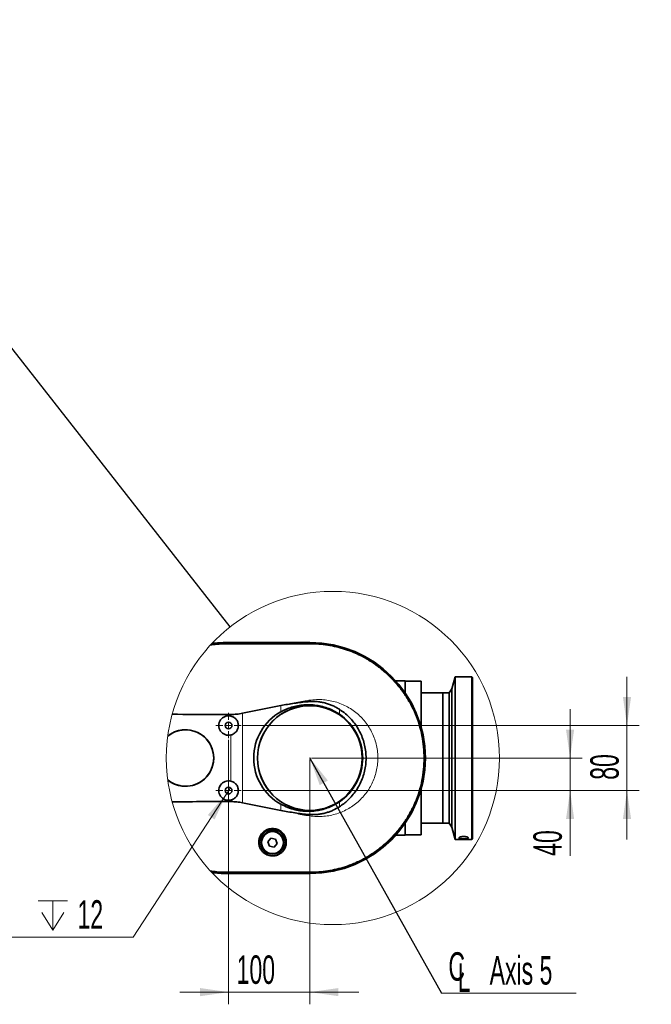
# Model space of a CAD drawing. Header units: millimetres. Extents: x 0 to 12429, y 0 to 8400.
# Tile 118 of 133: x 8937 to 10490, y 3235 to 5656. Entities that reach past the tile are written whole.
import ezdxf

# ---------------------------------------------------------------- set-up
doc = ezdxf.new("R2010")
doc.units = ezdxf.units.MM
doc.header["$LTSCALE"] = 20
doc.header["$PDSIZE"] = -1
doc.styles.add('SLDTEXTSTYLE0', font='TXT', dxfattribs={"width": 0.605})
doc.dimstyles.new('SLDDIMSTYLE11', dxfattribs={"dimtxt": 70, "dimasz": 70, "dimexe": 0, "dimexo": 0.0625, "dimgap": 17.5, "dimtad": 1, "dimdec": 1, "dimlfac": 0.5, "dimrnd": 1e-09, "dimzin": 12, "dimdsep": 46, "dimtxsty": 'SLDTEXTSTYLE0', "dimsah": 1, "dimcen": 0.09, "dimadec": 0, "dimazin": 3, "dimtfac": 1, "dimtmove": 0, "dimatfit": 0, "dimfxl": 1, "dimfrac": 2, "dimtolj": 1, "dimtzin": 12, "dimarcsym": 0})
doc.dimstyles.new('SLDDIMSTYLE12', dxfattribs={"dimtxt": 70, "dimasz": 70, "dimexe": 0, "dimexo": 0.0625, "dimgap": 17.5, "dimtad": 0, "dimtih": 1, "dimtoh": 1, "dimdec": 1, "dimlfac": 0.5, "dimrnd": 1e-09, "dimzin": 12, "dimdsep": 46, "dimtxsty": 'SLDTEXTSTYLE0', "dimblk1": 'NONE', "dimsah": 1, "dimcen": 0, "dimadec": 0, "dimazin": 3, "dimtfac": 1, "dimtmove": 0, "dimatfit": 3, "dimldrblk": 'NONE', "dimfxl": 1, "dimfrac": 2, "dimtolj": 1, "dimtzin": 12, "dimarcsym": 0})
doc.dimstyles.new('SLDDIMSTYLE5', dxfattribs={"dimtxt": 0.18, "dimasz": 70, "dimexe": 0, "dimexo": 0.0625, "dimgap": 0, "dimtad": 0, "dimtih": 1, "dimtoh": 1, "dimdec": 0, "dimrnd": 1e-09, "dimzin": 0, "dimdsep": 46, "dimtxsty": 'Standard', "dimsah": 1, "dimcen": 0.09, "dimadec": 0, "dimazin": 0, "dimtfac": 70, "dimtdec": 0, "dimtofl": 0, "dimtmove": 0, "dimatfit": 3, "dimfxl": 1, "dimfrac": 2, "dimtolj": 1, "dimtzin": 0, "dimarcsym": 0})
doc.dimstyles.new('SLDDIMSTYLE6', dxfattribs={"dimtxt": 0.18, "dimasz": 70, "dimexe": 0, "dimexo": 0.0625, "dimgap": 0, "dimtad": 0, "dimtih": 1, "dimtoh": 1, "dimdec": 0, "dimrnd": 1e-09, "dimzin": 0, "dimdsep": 46, "dimtxsty": 'Standard', "dimblk1": 'NONE', "dimblk2": 'NONE', "dimsah": 1, "dimcen": 0.09, "dimadec": 0, "dimazin": 0, "dimtfac": 70, "dimtdec": 0, "dimtofl": 0, "dimtmove": 0, "dimatfit": 3, "dimldrblk": 'NONE', "dimfxl": 1, "dimfrac": 2, "dimtolj": 1, "dimtzin": 0, "dimarcsym": 0})

# ---------------------------------------------------------------- blocks, each defined once
blk = doc.blocks.new('_None')
blk = doc.blocks.new('_D_84')
at = {"color": 7, "linetype": 'Continuous', "lineweight": 0}
for p, q in [((9450.4, 3885.1), (9450.4, 3234.5)), ((9650.4, 3836.1), (9650.4, 3234.5)), ((9450.4, 3264.5), (9330.4, 3264.5)), ((9650.4, 3264.5), (9450.4, 3264.5)), ((9650.4, 3264.5), (9770.4, 3264.5))]:
    blk.add_line(p, q, dxfattribs=at)
at = {"color": 7, "linetype": 'Continuous', "lineweight": 18}
for points in [[(9450.4, 3264.5), (9380.4, 3274.5), (9380.4, 3254.5)], [(9650.4, 3264.5), (9720.4, 3254.5), (9720.4, 3274.5)]]:
    blk.add_solid(points, dxfattribs=at)
at = {"color": 7, "linetype": 'Continuous', "lineweight": 18, "insert": (9470.2, 3354.8), "char_height": 70, "attachment_point": 1, "style": 'SLDTEXTSTYLE0'}
blk.add_mtext('100', dxfattribs=at)
blk = doc.blocks.new('_D_85')
at = {"color": 7, "linetype": 'Continuous', "lineweight": 0}
for p, q in [((10290.4, 3840.1), (10290.4, 3960.1)), ((9654.4, 3840.1), (10320.4, 3840.1)), ((10290.4, 3840.1), (10290.4, 3760.1)), ((9485.4, 3760.1), (10320.4, 3760.1)), ((10290.4, 3760.1), (10290.4, 3599.6))]:
    blk.add_line(p, q, dxfattribs=at)
at = {"color": 7, "linetype": 'Continuous', "lineweight": 18}
for points in [[(10290.4, 3840.1), (10300.4, 3910.1), (10280.4, 3910.1)], [(10290.4, 3760.1), (10280.4, 3690.1), (10300.4, 3690.1)]]:
    blk.add_solid(points, dxfattribs=at)
at = {"color": 7, "linetype": 'Continuous', "lineweight": 18, "insert": (10200.1, 3599.6), "char_height": 70, "attachment_point": 1, "rotation": 90, "style": 'SLDTEXTSTYLE0'}
blk.add_mtext('40', dxfattribs=at)
blk = doc.blocks.new('_D_86')
at = {"color": 7, "linetype": 'Continuous', "lineweight": 0}
for p, q in [((10430.4, 3920.1), (10430.4, 4040.1)), ((9485.4, 3920.1), (10460.4, 3920.1)), ((10430.4, 3920.1), (10430.4, 3760.1)), ((9485.4, 3760.1), (10460.4, 3760.1)), ((10430.4, 3760.1), (10430.4, 3640.1))]:
    blk.add_line(p, q, dxfattribs=at)
at = {"color": 7, "linetype": 'Continuous', "lineweight": 18}
for points in [[(10430.4, 3920.1), (10440.4, 3990.1), (10420.4, 3990.1)], [(10430.4, 3760.1), (10420.4, 3690.1), (10440.4, 3690.1)]]:
    blk.add_solid(points, dxfattribs=at)
at = {"color": 7, "linetype": 'Continuous', "lineweight": 18, "insert": (10340.1, 3786.6), "char_height": 70, "attachment_point": 1, "rotation": 90, "style": 'SLDTEXTSTYLE0'}
blk.add_mtext('80', dxfattribs=at)
blk = doc.blocks.new('SW_SYMBOL_HOLE_DEPTH')
at = {"color": 0, "linetype": 'Continuous', "lineweight": 18}
for p, q in [((0, 17500), (16000, 17500)), ((8000, 17500), (8000, 1500)), ((2000, 11100), (8000, 1500)), ((14000, 11100), (8000, 1500))]:
    blk.add_line(p, q, dxfattribs=at)
blk = doc.blocks.new('_D_87')
at = {"color": 7, "linetype": 'Continuous', "lineweight": 0}
for p, q in [((9445.8, 3753.2), (9215.8, 3400)), ((9454.9, 3767.1), (9445.8, 3753.2)), ((9215.8, 3400), (8693.5, 3400))]:
    blk.add_line(p, q, dxfattribs=at)
at = {"color": 7, "linetype": 'Continuous', "lineweight": 18}
blk.add_solid([(9445.8, 3753.2), (9399.3, 3700), (9416, 3689)], dxfattribs=at)
at = {"color": 7, "linetype": 'Continuous', "lineweight": 18, "xscale": 0.004511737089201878, "yscale": 0.004511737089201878, "zscale": 0.004511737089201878}
blk.add_blockref('SW_SYMBOL_HOLE_DEPTH', (8982.1, 3410.2), dxfattribs=at)
at = {"color": 7, "linetype": 'Continuous', "lineweight": 18, "char_height": 70, "attachment_point": 1, "style": 'SLDTEXTSTYLE0'}
for s, insert in [('2x M8', (8693.5, 3490.5)), ('12', (9078.8, 3490.5))]:
    blk.add_mtext(s, dxfattribs=dict(at, insert=insert))
blk = doc.blocks.new('SW_SYMBOL_MOD_CL')
at = {"color": 0, "linetype": 'Continuous', "lineweight": 0, "char_height": 15515, "attachment_point": 5, "style": 'SLDTEXTSTYLE0'}
for s, insert in [('C', (8000, 12000)), ('L', (12000, 6000))]:
    blk.add_mtext(s, dxfattribs=dict(at, insert=insert))
blk = doc.blocks.new('SW_NOTE_0_16')
at = {"color": 0, "linetype": 'Continuous', "lineweight": 0}
for p, q in [((0, 0), (331.1, 0)), ((331.1, 0), (0, 0)), ((0, 0), (331.1, 0)), ((331.1, 0), (0, 0)), ((0, 0), (331.1, 0)), ((331.1, 0), (0, 0))]:
    blk.add_line(p, q, dxfattribs=at)
at = {"color": 0, "linetype": 'Continuous', "lineweight": 0, "xscale": 0.004511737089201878, "yscale": 0.004511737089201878, "zscale": 0.004511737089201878}
blk.add_blockref('SW_SYMBOL_MOD_CL', (1, 10.7), dxfattribs=at)
at = {"color": 0, "linetype": 'Continuous', "lineweight": 0, "insert": (118.1, 90.8), "char_height": 70, "attachment_point": 1, "style": 'SLDTEXTSTYLE0'}
blk.add_mtext('Axis 5', dxfattribs=at)
blk = doc.blocks.new('SW_CENTERMARKSYMBOL_21')
at = {"color": 0, "linetype": 'Continuous', "lineweight": 18}
for p, q in [((0, 14), (0, 31)), ((-14, 0), (-31, 0)), ((0, 0), (-7, 0)), ((0, 0), (0, 7)), ((0, 0), (0, -7)), ((0, 0), (7, 0)), ((14, 0), (31, 0)), ((0, -14), (0, -31))]:
    blk.add_line(p, q, dxfattribs=at)
blk = doc.blocks.new('SW_CENTERMARKSYMBOL_22')
at = {"color": 0, "linetype": 'Continuous', "lineweight": 18}
for p, q in [((0, 14), (0, 31)), ((-14, 0), (-31, 0)), ((0, 0), (-7, 0)), ((0, 0), (0, 7)), ((0, 0), (0, -7)), ((0, 0), (7, 0)), ((14, 0), (31, 0)), ((0, -14), (0, -31))]:
    blk.add_line(p, q, dxfattribs=at)

msp = doc.modelspace()

# ---------------------------------------------------------------- linework, layer by layer
at = {"color": 7, "linetype": 'Continuous', "lineweight": 35}
for p, q in [((9650.375538, 4124.105656), (9446.375542, 4124.105656)), ((9446.375542, 4123.896086), (9650.375538, 4123.896086)), ((9446.375542, 4122.31561), (9446.389013, 4122.31561)), ((9650.363021, 4122.316802), (9650.375538, 4122.31704)), ((9884.375506, 4030.105555), (9861.458474, 4030.105555)), ((9884.375506, 4030.105555), (9884.375506, 4001.040304)), ((9924.375587, 4029.105628), (9884.375506, 4029.105628)), ((9924.375587, 4029.105628), (9924.375587, 3914.805019)), ((10007.375532, 4040.105546), (9999.299222, 4009.964192)), ((10048.37554, 4040.105546), (10007.375532, 4040.105546)), ((10007.375532, 4040.105546), (10007.375532, 3640.10557)), ((10050.375515, 4038.105571), (10048.37554, 4040.105546)), ((10048.37554, 3640.10557), (10048.37554, 4040.105546)), ((10050.375515, 4038.105571), (10050.375515, 3642.105544)), ((9977.37556, 4000.105584), (9924.375587, 4000.105584)), ((9993.375593, 4000.105584), (9977.37556, 4000.105584)), ((9977.37556, 3680.105651), (9977.37556, 4000.105584)), ((9999.299222, 4009.964192), (9993.375593, 4000.105584)), ((9993.375593, 4000.105584), (9993.375593, 3680.105651)), ((9999.299222, 4009.964192), (9999.299222, 3670.247042)), ((9484.718018, 3950.200761), (9579.24121, 3969.1939)), ((9924.375587, 3765.406215), (9924.375587, 3651.105607)), ((9579.24121, 3711.005533), (9484.718018, 3729.996646)), ((9884.375506, 3679.170811), (9884.375506, 3650.10556)), ((9924.375587, 3680.105651), (9977.37556, 3680.105651)), ((9977.37556, 3680.105651), (9993.375593, 3680.105651)), ((9993.375593, 3680.105651), (9999.299222, 3670.247042)), ((9999.299222, 3670.247042), (10007.375532, 3640.10557)), ((9554.358893, 3642.931426), (9546.991759, 3634.039962)), ((9546.991759, 3634.039962), (9551.008397, 3623.21409)), ((9565.742665, 3640.997136), (9554.358893, 3642.931426)), ((9569.759422, 3630.171263), (9565.742665, 3640.997136)), ((9861.458474, 3650.10556), (9884.375506, 3650.10556)), ((9884.375506, 3651.105607), (9924.375587, 3651.105607)), ((10007.375532, 3640.10557), (10048.37554, 3640.10557)), ((10017.390423, 3644.592607), (10017.375522, 3644.476021)), ((10017.375522, 3642.848456), (10017.375522, 3644.476021)), ((10039.375597, 3642.848456), (10039.375597, 3644.476021)), ((10048.37554, 3640.10557), (10050.375515, 3642.105544)), ((9551.008397, 3623.21409), (9562.392288, 3621.279681)), ((9562.392288, 3621.279681), (9569.759422, 3630.171263)), ((9446.389013, 3557.895506), (9446.375542, 3557.895506)), ((9650.375538, 3556.315148), (9446.375542, 3556.315148)), ((9446.375542, 3556.105578), (9650.375538, 3556.105578)), ((9650.375538, 3557.893479), (9650.357419, 3557.893598))]:
    msp.add_line(p, q, dxfattribs=at)
at = {"color": 8, "linetype": 'Continuous', "lineweight": 18}
for p, q in [((9446.375542, 4122.31561), (9446.375542, 4123.896086)), ((9650.375538, 4122.31704), (9650.375538, 4123.896086)), ((9455.99597, 3943.438256), (9455.99597, 3947.142565)), ((9484.718018, 3950.200761), (9484.718018, 3729.996646)), ((9579.24121, 3953.908289), (9579.24121, 3969.1939)), ((9722.851568, 3960.021103), (9722.851568, 3947.875703)), ((9455.99597, 3783.43817), (9455.99597, 3896.772945)), ((9455.99597, 3733.054364), (9455.99597, 3736.772979)), ((9722.851568, 3732.335413), (9722.851568, 3720.178569)), ((9579.24121, 3711.005533), (9579.24121, 3726.302827)), ((10017.375522, 3642.848456), (10020.773583, 3646.199906)), ((10017.375522, 3644.476021), (10018.328839, 3645.408476)), ((10035.983377, 3646.194065), (10039.375597, 3642.848456)), ((10038.428598, 3645.402277), (10039.375597, 3644.476021)), ((9446.375542, 3557.895506), (9446.375542, 3556.315148)), ((9650.375538, 3557.893479), (9650.375538, 3556.315148))]:
    msp.add_line(p, q, dxfattribs=at)
at = {"color": 8, "linetype": 'Continuous', "lineweight": 18, "flags": 128}
for points in [[(9446.375542, 4120.263541), (9446.383052, 4121.412718), (9446.389013, 4122.31561)], [(9446.375542, 4120.263541), (9497.375541, 4120.263779), (9548.37554, 4120.263541), (9599.375539, 4120.263779), (9650.375538, 4120.264733)], [(9650.363021, 4122.316802), (9650.370055, 4121.167624), (9650.375538, 4120.264733)], [(9650.375538, 3559.945667), (9599.375539, 3559.947097), (9548.37554, 3559.947574), (9497.375541, 3559.947336), (9446.375542, 3559.947574)], [(9446.375542, 3559.947574), (9446.383052, 3558.798397), (9446.389013, 3557.895506)], [(9650.375538, 3559.945667), (9650.365406, 3558.796489), (9650.357419, 3557.893598)]]:
    msp.add_lwpolyline(points, dxfattribs=at)
at = {"color": 7, "linetype": 'Continuous', "lineweight": 35, "flags": 128}
msp.add_lwpolyline([(9446.389013, 4122.31561), (9466.398411, 4122.314656), (9486.407333, 4122.316086), (9526.425415, 4122.31561), (9566.443377, 4122.31561), (9608.403259, 4122.315848), (9629.38314, 4122.314656), (9650.363021, 4122.316802)], dxfattribs=at)
at = {"color": 7, "linetype": 'Continuous', "lineweight": 18}
msp.add_circle((9706.969749, 3840.1348), 409.760183, dxfattribs=at)
at = {"color": 7, "linetype": 'Continuous', "lineweight": 35}
for centre, radius in [((9650.375549, 3840.10558), 128.953931), ((9650.375518, 3840.105607), 128.660274), ((9450.375568, 3920.105626), 8.300028), ((9450.375568, 3760.10566), 8.300028), ((9558.375582, 3632.105557), 32.499978), ((9558.375541, 3632.105546), 28.500008), ((9558.375534, 3632.105548), 26.999982)]:
    msp.add_circle(centre, radius, dxfattribs=at)
at = {"color": 8, "linetype": 'Continuous', "lineweight": 18}
msp.add_circle((9558.375581, 3632.105642), 27.700021, dxfattribs=at)
at = {"color": 7, "linetype": 'Continuous', "lineweight": 35}
for centre, radius, start, end in [((9446.326951, 3841.551028), 282.345062, 89.990139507, 97.589420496), ((9446.334244, 3843.409045), 280.696615, 89.991570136, 97.592575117), ((9650.375477, 3840.105617), 284.000039, 270.000012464, 89.999987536), ((9650.37553, 3840.105617), 283.790469, 270.00000166, 89.99999834), ((9642.169343, 3840.105558), 130.042345, 118.940752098, 241.059247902), ((9650.375648, 3840.105558), 129.873643, 303.921013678, 56.078986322), ((9450.375586, 3920.105601), 24.000032, 76.45656908, 283.54343092), ((9344.411824, 3840.105617), 69.365938, 231.014938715, 128.985061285), ((9344.425415, 3840.140334), 69.509593, 359.971383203, 128.870734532), ((9344.422915, 3840.076003), 69.51209, 231.133571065, 0.024409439), ((9450.375543, 3760.105574), 23.999984, 76.456436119, 283.543563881), ((9446.327073, 3838.663847), 282.348704, 262.410628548, 270.009835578), ((9446.290016, 3839.52969), 283.424125, 262.496497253, 270.017289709)]:
    msp.add_arc(centre, radius, start, end, dxfattribs=at)
at = {"color": 8, "linetype": 'Continuous', "lineweight": 18}
for points, knots in [([(9404.84684, 4116.918051), (9410.341058, 4117.758831), (9424.095274, 4119.863639), (9438.015717, 4120.113493), (9446.375542, 4120.263541)], [0, 0, 0, 0, 0.3994569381, 1, 1, 1, 1]), ([(9650.375538, 4120.264733), (9657.740641, 4120.096466), (9672.432786, 4119.760801), (9694.32356, 4117.061666), (9715.955198, 4112.782685), (9737.190353, 4106.777327), (9759.560982, 4098.504643), (9782.743027, 4087.533965), (9806.344555, 4073.374796), (9828.458467, 4056.964333), (9848.835558, 4038.47887), (9867.305799, 4018.099902), (9883.70654, 3995.98125), (9897.859573, 3972.369676), (9909.605845, 3947.518848), (9918.895363, 3921.584277), (9925.616199, 3894.761288), (9929.648491, 3867.384183), (9930.981478, 3839.851628), (9929.612501, 3812.391687), (9925.552797, 3785.170124), (9918.843568, 3758.462419), (9909.553455, 3732.565814), (9897.784202, 3707.707303), (9883.617002, 3684.095618), (9867.210367, 3661.990432), (9848.738282, 3641.635768), (9828.34287, 3623.150071), (9806.219263, 3606.754591), (9782.6254, 3592.615036), (9759.420245, 3581.644928), (9737.029266, 3573.382033), (9715.812712, 3567.396071), (9694.248591, 3563.139976), (9672.406408, 3560.446881), (9657.735328, 3560.113106), (9650.375538, 3559.945667)], [0, 0, 0, 0, 0.0251069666, 0.0500841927, 0.0750912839, 0.1002365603, 0.1252450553, 0.1563422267, 0.1875420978, 0.2189438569, 0.2500879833, 0.2812047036, 0.3125764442, 0.3438278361, 0.3749199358, 0.4061522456, 0.4376119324, 0.4690531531, 0.5003568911, 0.5314522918, 0.5626517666, 0.5940533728, 0.6251975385, 0.6563144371, 0.6876865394, 0.7189375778, 0.750029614, 0.7812621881, 0.8126465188, 0.8437713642, 0.874905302, 0.9000218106, 0.9250750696, 0.9499878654, 0.9749112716, 1, 1, 1, 1]), ([(9579.24121, 3969.1939), (9582.58036, 3969.820846), (9591.95429, 3971.580861), (9607.338555, 3974.721587), (9625.388619, 3978.545986), (9643.528239, 3981.795226), (9661.78447, 3983.874399), (9679.512199, 3984.094149), (9696.513839, 3982.194155), (9712.598361, 3978.58389), (9728.189508, 3973.204424), (9743.063643, 3966.065588), (9757.055927, 3957.315642), (9769.956613, 3947.065624), (9781.55897, 3935.40737), (9791.767963, 3922.550429), (9800.432181, 3908.675356), (9807.393693, 3893.943132), (9812.647322, 3878.588062), (9816.137093, 3862.790113), (9817.773075, 3846.749644), (9817.622323, 3830.683366), (9815.683915, 3814.758006), (9811.938839, 3799.188055), (9806.518191, 3784.151699), (9799.46011, 3769.78191), (9790.790833, 3756.295117), (9780.678132, 3743.827775), (9769.226941, 3732.503215), (9756.522559, 3722.521893), (9742.754177, 3713.977408), (9728.08089, 3706.960902), (9712.647955, 3701.635685), (9696.665487, 3698.038963), (9679.866846, 3696.131048), (9662.438097, 3696.305115), (9644.573193, 3698.302042), (9626.820347, 3701.444711), (9609.155856, 3705.159685), (9593.295678, 3708.375496), (9583.316123, 3710.242987), (9579.24121, 3711.005533)], [0, 0, 0, 0, 0.0158591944, 0.0445211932, 0.0732909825, 0.1019862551, 0.1305136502, 0.1589706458, 0.1845416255, 0.2101945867, 0.2357697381, 0.2613628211, 0.2870435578, 0.312646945, 0.3381056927, 0.363653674, 0.3891240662, 0.4142930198, 0.4395485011, 0.4647251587, 0.4896482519, 0.5146516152, 0.5395732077, 0.5643727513, 0.589246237, 0.6140361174, 0.6389452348, 0.6639264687, 0.6888239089, 0.7139667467, 0.7391823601, 0.7643150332, 0.7897322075, 0.8152257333, 0.840639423, 0.8684794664, 0.8963884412, 0.9244616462, 0.9526078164, 0.9806485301, 1, 1, 1, 1]), ([(9446.375542, 3559.947574), (9438.015717, 3560.097622), (9424.095274, 3560.347476), (9410.341058, 3562.452284), (9404.84684, 3563.293064)], [0, 0, 0, 0, 0.6005430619, 1, 1, 1, 1])]:
    msp.add_open_spline(points, degree=3, knots=knots, dxfattribs=at)
at = {"color": 7, "linetype": 'Continuous', "lineweight": 35}
for points, knots in [([(9407.140189, 4119.400704), (9410.083153, 4119.854607), (9418.035603, 4121.081141), (9431.145458, 4122.04732), (9441.293933, 4122.226093), (9446.375542, 4122.31561)], [0, 0, 0, 0, 0.2267916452, 0.6128342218, 1, 1, 1, 1]), ([(9650.375538, 4122.31704), (9657.10541, 4122.177864), (9670.581885, 4121.899164), (9690.700444, 4119.640619), (9710.630076, 4116.059405), (9730.249008, 4111.025348), (9749.458185, 4104.609045), (9768.155582, 4096.825043), (9786.250264, 4087.728103), (9803.643695, 4077.352873), (9820.251993, 4065.762361), (9835.983207, 4053.006861), (9850.763953, 4039.161176), (9864.510639, 4024.28825), (9877.16055, 4008.471962), (9888.639807, 3991.786575), (9898.898521, 3974.324235), (9907.874839, 3956.169317), (9915.532481, 3937.420023), (9921.821351, 3918.168397), (9926.720081, 3898.517003), (9930.192602, 3878.564141), (9932.231993, 3858.414274), (9932.816329, 3838.169937), (9931.954363, 3817.935547), (9929.639433, 3797.815525), (9925.893735, 3777.912136), (9920.726006, 3758.329724), (9914.173423, 3739.166221), (9906.25972, 3720.523558), (9897.035656, 3702.493287), (9886.538462, 3685.173282), (9874.831565, 3668.646837), (9861.966112, 3653.005368), (9848.016887, 3638.322214), (9833.047808, 3624.680335), (9817.143206, 3612.141622), (9800.377586, 3600.779826), (9782.843501, 3590.644145), (9764.626032, 3581.795709), (9745.823699, 3574.268729), (9726.528171, 3568.116447), (9706.858793, 3563.357707), (9687.535029, 3560.151984), (9668.682218, 3558.235599), (9656.477631, 3558.007517), (9650.375538, 3557.893479)], [0, 0, 0, 0, 0.0227722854, 0.0456011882, 0.0684302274, 0.0912593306, 0.1140886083, 0.1369174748, 0.1597463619, 0.1825754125, 0.2054043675, 0.2282332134, 0.2510621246, 0.2738910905, 0.2967200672, 0.3195489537, 0.3423779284, 0.3652068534, 0.3880358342, 0.4108647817, 0.4336936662, 0.4565226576, 0.4793516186, 0.5021805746, 0.5250094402, 0.5478383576, 0.5706673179, 0.5934962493, 0.6163252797, 0.6391542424, 0.6619831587, 0.6848120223, 0.7076409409, 0.7304699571, 0.753298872, 0.7761278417, 0.7989567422, 0.8217857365, 0.8446147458, 0.8674436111, 0.890272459, 0.9131018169, 0.9359310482, 0.9587011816, 0.9793512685, 1, 1, 1, 1]), ([(9579.24121, 3969.1939), (9590.204253, 3971.126828), (9606.666493, 3974.029336), (9628.769834, 3976.990528), (9643.269696, 3978.613593), (9655.675712, 3979.40399), (9666.046022, 3979.177049), (9676.443253, 3977.950766), (9686.530973, 3975.885441), (9696.146969, 3973.043258), (9705.323763, 3969.491233), (9714.294927, 3965.219905), (9719.999319, 3961.754058), (9722.851568, 3960.021103)], [0, 0, 0, 0, 0.2255803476, 0.338734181, 0.4519156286, 0.5212344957, 0.5905189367, 0.6618182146, 0.7331270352, 0.7989577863, 0.8647945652, 0.9323960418, 1, 1, 1, 1]), ([(9579.24121, 3953.908289), (9582.88535, 3955.803077), (9590.174281, 3959.592992), (9602.643841, 3964.377403), (9616.507655, 3968.227354), (9631.725908, 3970.665862), (9647.185934, 3971.437161), (9662.700919, 3970.434669), (9678.077559, 3967.714829), (9693.427882, 3963.149281), (9708.572419, 3956.742102), (9718.091855, 3950.831167), (9722.851568, 3947.875703)], [0, 0, 0, 0, 0.08150088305, 0.1630163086, 0.26467627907, 0.36668466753, 0.46840946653, 0.57140300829, 0.67475000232, 0.77777983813, 0.88889004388, 1, 1, 1, 1]), ([(9311.582857, 3947.681987), (9346.411115, 3947.477402), (9394.548512, 3947.194638), (9442.686632, 3947.153844), (9455.99597, 3947.142565)], [0, 0, 0, 0, 0.7235176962, 1, 1, 1, 1]), ([(9455.99597, 3947.142565), (9460.796126, 3947.275203), (9470.450059, 3947.54196), (9479.944453, 3949.311218), (9484.718018, 3950.200761)], [0, 0, 0, 0, 0.49722280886, 1, 1, 1, 1]), ([(9722.851568, 3960.021103), (9728.031977, 3956.425383), (9737.602117, 3949.782754), (9749.888266, 3937.972905), (9760.248574, 3925.717816), (9769.163723, 3912.364491), (9776.487134, 3898.086119), (9782.173605, 3883.086962), (9786.15836, 3867.556098), (9788.335657, 3851.679866), (9788.743915, 3835.671225), (9787.369324, 3819.712601), (9784.169255, 3804.016697), (9779.254712, 3788.771213), (9772.675226, 3774.15918), (9764.456328, 3760.398804), (9754.76857, 3747.623583), (9744.366595, 3736.727792), (9733.696569, 3727.532308), (9726.466555, 3722.629806), (9722.851568, 3720.178569)], [0, 0, 0, 0, 0.06626101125, 0.1224087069, 0.17873700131, 0.23488625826, 0.29098127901, 0.34725593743, 0.40335157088, 0.45935547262, 0.51553658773, 0.57153759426, 0.62755651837, 0.68375255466, 0.73976965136, 0.79583212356, 0.85207310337, 0.90813488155, 0.95406769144, 1, 1, 1, 1]), ([(9455.99597, 3943.438256), (9457.657211, 3942.922788), (9461.888948, 3941.609719), (9467.753302, 3937.28769), (9472.473295, 3930.601078), (9474.697813, 3922.688122), (9474.182976, 3914.499001), (9470.987329, 3906.933923), (9465.470745, 3900.874035), (9459.999744, 3897.858544), (9456.700859, 3896.964071), (9455.99597, 3896.772945)], [0, 0, 0, 0, 0.0815361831, 0.2077000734, 0.3340199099, 0.4604179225, 0.586713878, 0.7129365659, 0.8392517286, 0.9656521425, 1, 1, 1, 1]), ([(9455.99597, 3783.43817), (9457.657212, 3782.922749), (9461.888974, 3781.60979), (9467.753343, 3777.287701), (9472.473234, 3770.601042), (9474.697832, 3762.688123), (9474.18297, 3754.499033), (9470.98733, 3746.933956), (9465.470745, 3740.874068), (9459.999744, 3737.858578), (9456.700859, 3736.964105), (9455.99597, 3736.772979)], [0, 0, 0, 0, 0.0815356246, 0.2076996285, 0.334021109, 0.4604174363, 0.5867135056, 0.7129363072, 0.8392515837, 0.9656521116, 1, 1, 1, 1]), ([(9455.99597, 3733.054364), (9434.457516, 3733.010364), (9386.320672, 3732.912028), (9338.184392, 3732.657264), (9311.586314, 3732.516492)], [0, 0, 0, 0, 0.44744217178, 1, 1, 1, 1]), ([(9484.718018, 3729.996646), (9480.002415, 3730.876689), (9470.508771, 3732.648429), (9460.854735, 3732.91846), (9455.99597, 3733.054364)], [0, 0, 0, 0, 0.4967116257, 1, 1, 1, 1]), ([(9722.851568, 3732.335413), (9719.7682, 3730.36618), (9713.601457, 3726.427711), (9702.547276, 3720.860609), (9689.720644, 3715.807637), (9675.069244, 3711.844115), (9659.981826, 3709.466185), (9644.626513, 3708.802004), (9629.194261, 3709.823446), (9612.906641, 3712.761947), (9595.976708, 3717.893113), (9584.819085, 3723.499903), (9579.24121, 3726.302827)], [0, 0, 0, 0, 0.07260693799, 0.14521404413, 0.24538005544, 0.34584438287, 0.44598838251, 0.54805448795, 0.65041101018, 0.75241509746, 0.87622833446, 1, 1, 1, 1]), ([(9722.851568, 3720.178569), (9717.638238, 3717.12915), (9709.757953, 3712.519756), (9698.414706, 3707.981556), (9689.305181, 3705.05126), (9679.672215, 3702.822431), (9669.478333, 3701.32717), (9659.079427, 3700.770843), (9646.246691, 3701.276884), (9631.164115, 3702.875289), (9608.018547, 3705.97018), (9590.758355, 3708.990305), (9579.24121, 3711.005533)], [0, 0, 0, 0, 0.1221810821, 0.1846846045, 0.2471822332, 0.3160082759, 0.3848277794, 0.4557714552, 0.5267346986, 0.6448986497, 0.7630528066, 1, 1, 1, 1]), ([(9591.642194, 3626.900637), (9591.882791, 3628.632182), (9592.457514, 3632.768391), (9591.846655, 3639.437051), (9589.799666, 3646.235277), (9586.459556, 3652.261568), (9582.314689, 3657.223272), (9577.373329, 3661.226337), (9572.103175, 3664.129533), (9566.544431, 3665.993814), (9561.06695, 3666.885146), (9555.641739, 3666.860011), (9550.457609, 3666.042373), (9545.528634, 3664.443147), (9540.911126, 3662.146977), (9536.711509, 3659.17118), (9532.925745, 3655.529269), (9529.735487, 3651.302096), (9527.142184, 3646.442453), (9525.359075, 3641.130221), (9524.440274, 3635.316037), (9524.568511, 3629.288675), (9525.831004, 3623.111287), (9528.299104, 3617.143683), (9531.920029, 3611.657085), (9536.586265, 3606.952562), (9541.876116, 3603.338794), (9547.608002, 3600.862921), (9553.200163, 3599.516241), (9558.680741, 3599.15798), (9563.747811, 3599.58149), (9568.548752, 3600.731049), (9573.056623, 3602.496869), (9577.258595, 3604.89554), (9581.219682, 3607.9709), (9584.745398, 3611.681673), (9587.840335, 3616.16957), (9590.296187, 3621.249969), (9591.194848, 3625.022636), (9591.642194, 3626.900637)], [0, 0, 0, 0, 0.0246742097, 0.0589402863, 0.0936980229, 0.12439025, 0.1557503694, 0.1845341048, 0.2138442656, 0.2403515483, 0.2670750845, 0.2919537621, 0.3167675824, 0.3409956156, 0.3649535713, 0.3894250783, 0.4134947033, 0.4389660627, 0.4639933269, 0.4910788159, 0.5178188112, 0.5468528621, 0.5758549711, 0.6064937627, 0.6376145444, 0.6682186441, 0.6996376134, 0.727606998, 0.7560813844, 0.7805380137, 0.8049817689, 0.8277063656, 0.8501151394, 0.8732275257, 0.8958836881, 0.9208100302, 0.9452843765, 0.9727630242, 1, 1, 1, 1]), ([(10017.375522, 3642.848456), (10017.44405, 3642.72588), (10017.740312, 3642.195958), (10019.268262, 3641.979594), (10021.404878, 3641.587671), (10024.474955, 3641.429518), (10027.961572, 3641.336931), (10031.537212, 3641.402236), (10034.817323, 3641.534546), (10037.192488, 3641.935418), (10038.902538, 3642.126154), (10039.283063, 3642.707169), (10039.375597, 3642.848456)], [0, 0, 0, 0, 0.0181978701, 0.0786730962, 0.181413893, 0.3195134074, 0.4802721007, 0.6457005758, 0.7951826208, 0.9099164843, 0.9780942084, 1, 1, 1, 1]), ([(10039.375597, 3644.476021), (10039.371695, 3644.515789), (10039.332478, 3644.915486), (10038.273803, 3645.568221), (10036.509574, 3646.155241), (10033.750764, 3646.686977), (10030.430836, 3646.98678), (10026.823248, 3647.000785), (10023.336387, 3646.761164), (10020.529787, 3646.150411), (10018.547157, 3645.758871), (10017.921586, 3645.10991), (10017.791682, 3644.97515)], [0, 0, 0, 0, 0.0052692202, 0.0529586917, 0.1408300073, 0.2662601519, 0.4196673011, 0.5859890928, 0.7462527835, 0.881064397, 0.9753022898, 1, 1, 1, 1]), ([(9446.375542, 3557.895506), (9439.705234, 3558.046958), (9427.968032, 3558.313456), (9414.914335, 3559.490207), (9408.575878, 3560.489596), (9407.243543, 3560.699666)], [0, 0, 0, 0, 0.5097398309, 0.8969480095, 1, 1, 1, 1]), ([(9650.357419, 3557.893598), (9643.687023, 3557.895226), (9630.346312, 3557.89848), (9603.664849, 3557.89359), (9570.31307, 3557.896081), (9529.64796, 3557.895609), (9495.331777, 3557.893999), (9467.364483, 3557.897118), (9453.380836, 3557.896043), (9446.389013, 3557.895506)], [0, 0, 0, 0, 0.0981092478, 0.1962173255, 0.3924352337, 0.5886525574, 0.7943262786, 0.8971631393, 1, 1, 1, 1])]:
    msp.add_open_spline(points, degree=3, knots=knots, dxfattribs=at)
at = {"color": 7, "linetype": 'Continuous', "lineweight": 0}
msp.add_point((9650.375557, 3840.105593), dxfattribs=at)

# ---------------------------------------------------------------- block references
at = {"color": 7, "linetype": 'Continuous', "lineweight": 18}
for name, p in [('SW_CENTERMARKSYMBOL_21', (9450.37561, 3920.105541)), ('SW_CENTERMARKSYMBOL_22', (9450.37561, 3760.105574))]:
    msp.add_blockref(name, p, dxfattribs=at)
at = {"color": 7, "linetype": 'Continuous', "lineweight": 0}
msp.add_blockref('SW_NOTE_0_16', (9974.444444, 3262.222222), dxfattribs=at)

# ---------------------------------------------------------------- dimensions: what is measured, and where the dimension line sits
at = {"color": 7, "linetype": 'Continuous', "lineweight": 18}
for base, p1, picture, middle in [((10430.375557, 3760.105593), (9481.375557, 3920.105593), '_D_86', (10430.375557, 3840.105593)), ((10290.375557, 3760.105593), (9650.375557, 3840.105593), '_D_85', (10290.375557, 3653.085811))]:
    dim = msp.add_linear_dim(base=base, p1=p1, p2=(9481.375557, 3760.105593), angle=90, dimstyle='SLDDIMSTYLE11', dxfattribs=at)
    dim.commit()
    dim.dimension.update_dxf_attribs({"geometry": picture, "text_midpoint": middle, "dimtype": 160})
dim = msp.add_linear_dim(base=(9450.375557, 3264.526451), p1=(9650.375557, 3840.105593), p2=(9450.375557, 3889.105593), dimstyle='SLDDIMSTYLE11', dxfattribs=at)
dim.commit()
dim.dimension.update_dxf_attribs({"geometry": '_D_84', "text_midpoint": (9550.375557, 3264.526451), "dimtype": 160})
dim = msp.add_diameter_dim_2p(p1=(9454.906793, 3767.059578), p2=(9445.844322, 3753.151608), text='2x M8 {\\fGDT;x}12', dimstyle='SLDDIMSTYLE12', override={"dimpost": '<>'}, dxfattribs=at)
dim.commit()
dim.dimension.update_dxf_attribs({"geometry": '_D_87', "text_midpoint": (8939.610038, 3453.847187), "dimtype": 163})

# ---------------------------------------------------------------- leaders
at = {"color": 7, "linetype": 'Continuous', "lineweight": 18, "has_arrowhead": 0}
for points in [[(10359.33008, 6235.06444), (10724.341139, 5495.666793)], [(9454.121446, 4162.551218), (8724.22282, 5093.356961)]]:
    msp.add_leader(points, dimstyle='SLDDIMSTYLE6', dxfattribs=at)
at = {"color": 7, "linetype": 'Continuous', "lineweight": 0}
msp.add_leader([(9650.375557, 3840.105593), (9974.444444, 3262.222222)], dimstyle='SLDDIMSTYLE5', dxfattribs=at)

doc.saveas('drawing.dxf')
